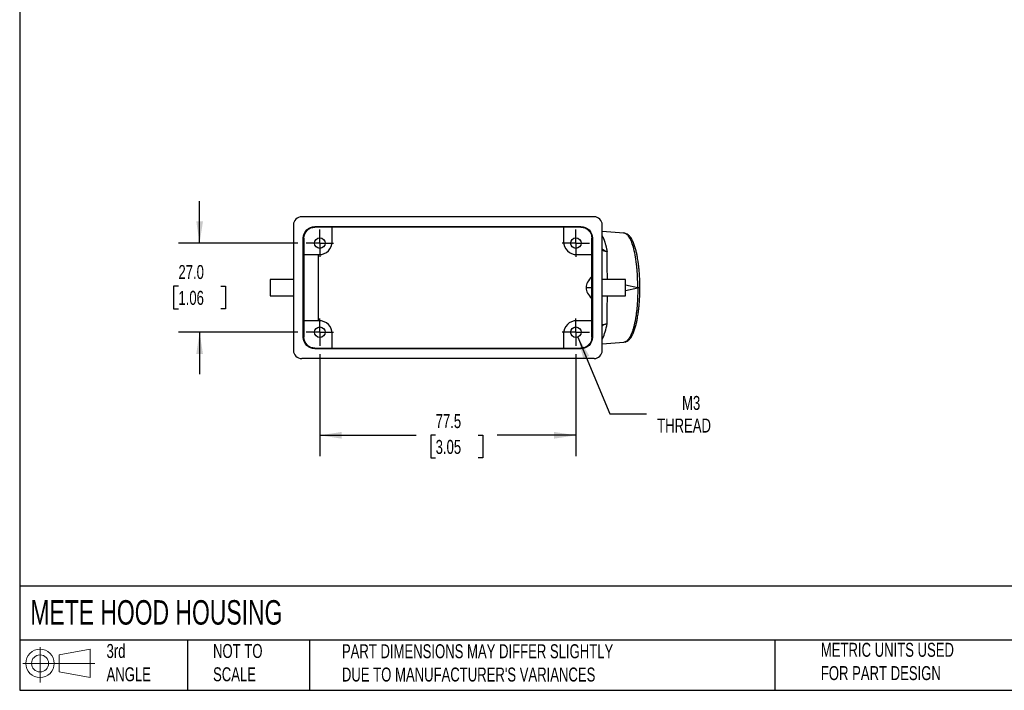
# Model space of a CAD drawing. Header units: millimetres. Extents: x 13 to 546, y 13 to 419.
# Tile 1 of 4: x 13 to 311, y 13 to 216. Entities that reach past the tile are written whole.
import ezdxf

# ---------------------------------------------------------------- set-up
doc = ezdxf.new("R2010")
doc.units = ezdxf.units.MM
doc.header["$LTSCALE"] = 2
doc.linetypes.add('SLD-Center', pattern=[19.05, 15.24, -1.27, 1.27, -1.27])
doc.linetypes.add('SLD-Solid', pattern=[0])
doc.layers.add('CENTER', color=40, linetype='SLD-Center')
doc.layers.add('SLD-DEFPOINTS', color=7, linetype='Continuous')
doc.layers.add('DIMENSIONS', color=140, linetype='SLD-Solid', lineweight=25)
doc.layers.add('TEXT', color=140, linetype='SLD-Solid', lineweight=25)
doc.styles.add('SLDTEXTSTYLE0', font='TXT', dxfattribs={"width": 0.7})
doc.dimstyles.new('SLDDIMSTYLE0', dxfattribs={"dimtxt": 4.316016, "dimasz": 6.604, "dimexe": 0, "dimexo": 0.0625, "dimgap": 1.079004, "dimtad": 0, "dimtih": 1, "dimtoh": 1, "dimrnd": 1e-09, "dimzin": 4, "dimdsep": 46, "dimtxsty": 'SLDTEXTSTYLE0', "dimsah": 1, "dimcen": 0.09, "dimadec": 0, "dimazin": 1, "dimtfac": 1, "dimtmove": 0, "dimatfit": 0, "dimfxl": 0, "dimfrac": 2, "dimtolj": 1, "dimtzin": 12, "dimarcsym": 0})
doc.dimstyles.new('SLDDIMSTYLE1', dxfattribs={"dimtxt": 4.316016, "dimasz": 6.604, "dimexe": 0, "dimexo": 0.0625, "dimgap": 1.079004, "dimtad": 0, "dimtih": 1, "dimtoh": 1, "dimrnd": 1e-09, "dimzin": 12, "dimdsep": 46, "dimtxsty": 'SLDTEXTSTYLE0', "dimsah": 1, "dimcen": 0.09, "dimadec": 0, "dimazin": 3, "dimtfac": 1, "dimtofl": 0, "dimtmove": 0, "dimatfit": 3, "dimfxl": 0, "dimfrac": 2, "dimtolj": 1, "dimtzin": 12, "dimarcsym": 0})
doc.dimstyles.new('SLDDIMSTYLE2', dxfattribs={"dimtxt": 4.316016, "dimasz": 6.604, "dimexe": 0, "dimexo": 0.0625, "dimgap": 1.079004, "dimtad": 0, "dimtih": 1, "dimtoh": 1, "dimrnd": 1e-09, "dimzin": 12, "dimdsep": 46, "dimtxsty": 'SLDTEXTSTYLE0', "dimsah": 1, "dimcen": 0, "dimadec": 0, "dimazin": 3, "dimtfac": 1, "dimtofl": 0, "dimtmove": 0, "dimatfit": 3, "dimfxl": 0, "dimfrac": 2, "dimtolj": 1, "dimtzin": 12, "dimarcsym": 0})

# ---------------------------------------------------------------- blocks, each defined once
blk = doc.blocks.new('Block11')
at = {"color": 7, "linetype": 'SLD-Solid', "lineweight": 18}
for p, q in [((5.18, 10.62), (5.18, 0)), ((10.96, 8.33), (20.35, 10.06)), ((20.35, 10.06), (20.35, 1.46)), ((10.96, 3.19), (10.96, 8.33)), ((0, 5.76), (21.75, 5.76)), ((10.96, 3.19), (20.35, 1.46))]:
    blk.add_line(p, q, dxfattribs=at)
for radius in [4.3, 2.57]:
    blk.add_circle((5.18, 5.76), radius, dxfattribs=at)
blk = doc.blocks.new('Block12')
at = {"layer": 'SLD-DEFPOINTS'}
blk.add_blockref('Block11', (0, 0), dxfattribs=at)
blk = doc.blocks.new('_D')
at = {"layer": 'DIMENSIONS'}
for p, q in [((67.16, 148.2), (67.16, 160.9)), ((96.88, 148.2), (60.81, 148.2)), ((60.75, 135.13), (59.3, 135.13)), ((59.3, 135.13), (59.3, 128.27)), ((73.58, 135.13), (75.02, 135.13)), ((75.02, 135.13), (75.02, 128.27)), ((59.3, 128.27), (60.75, 128.27)), ((75.02, 128.27), (73.58, 128.27)), ((96.88, 121.2), (60.81, 121.2)), ((67.16, 121.2), (67.16, 108.5))]:
    blk.add_line(p, q, dxfattribs=at)
for points in [[(67.16, 148.2), (68.18, 154.8), (66.15, 154.8)], [(67.16, 121.2), (66.15, 114.6), (68.18, 114.6)]]:
    blk.add_solid(points, dxfattribs=at)
at = {"layer": 'DIMENSIONS', "char_height": 4.233, "attachment_point": 1, "style": 'SLDTEXTSTYLE0'}
for s, insert in [('27.0', (60.75, 141.56)), ('1.06', (60.75, 133.73))]:
    blk.add_mtext(s, dxfattribs=dict(at, insert=insert))
blk = doc.blocks.new('_D_1')
at = {"layer": 'DIMENSIONS'}
for p, q in [((103.56, 114.52), (103.56, 83.62)), ((181.06, 114.52), (181.06, 83.62)), ((103.56, 89.97), (132.76, 89.97)), ((138.61, 89.97), (137.16, 89.97)), ((137.16, 89.97), (137.16, 83.11)), ((151.43, 89.97), (152.88, 89.97)), ((152.88, 89.97), (152.88, 83.11)), ((181.06, 89.97), (157.28, 89.97)), ((137.16, 83.11), (138.61, 83.11)), ((152.88, 83.11), (151.43, 83.11))]:
    blk.add_line(p, q, dxfattribs=at)
for points in [[(103.56, 89.97), (110.16, 88.95), (110.16, 90.99)], [(181.06, 89.97), (174.46, 90.99), (174.46, 88.95)]]:
    blk.add_solid(points, dxfattribs=at)
at = {"layer": 'DIMENSIONS', "char_height": 4.233, "attachment_point": 1, "style": 'SLDTEXTSTYLE0'}
for s, insert in [('77.5', (138.61, 96.39)), ('3.05', (138.61, 88.57))]:
    blk.add_mtext(s, dxfattribs=dict(at, insert=insert))
blk = doc.blocks.new('_D_2')
at = {"layer": 'DIMENSIONS'}
for p, q in [((181.68, 119.72), (191.37, 96.44)), ((191.37, 96.44), (202.48, 96.44))]:
    blk.add_line(p, q, dxfattribs=at)
blk.add_solid([(181.68, 119.72), (183.28, 113.24), (185.15, 114.02)], dxfattribs=at)
at = {"layer": 'DIMENSIONS', "char_height": 4.233, "attachment_point": 1, "style": 'SLDTEXTSTYLE0'}
for s, insert in [('M3', (213.19, 101.9)), ('THREAD', (205.66, 95.04))]:
    blk.add_mtext(s, dxfattribs=dict(at, insert=insert))
blk = doc.blocks.new('SW_CENTERMARKSYMBOL_0')
at = {"layer": 'CENTER', "color": 0}
for p, q in [((0, 2.54), (0, 4.14)), ((-2.54, 0), (-4.14, 0)), ((0, 0), (-2.54, 0)), ((0, 0), (0, 2.54)), ((0, 0), (0, -2.54)), ((0, 0), (2.54, 0)), ((2.54, 0), (4.14, 0)), ((0, -2.54), (0, -4.14))]:
    blk.add_line(p, q, dxfattribs=at)
blk = doc.blocks.new('SW_CENTERMARKSYMBOL_1')
at = {"layer": 'CENTER', "color": 0}
for p, q in [((0, 2.54), (0, 4.14)), ((-2.54, 0), (-4.14, 0)), ((0, 0), (-2.54, 0)), ((0, 0), (0, 2.54)), ((0, 0), (0, -2.54)), ((0, 0), (2.54, 0)), ((2.54, 0), (4.14, 0)), ((0, -2.54), (0, -4.14))]:
    blk.add_line(p, q, dxfattribs=at)
blk = doc.blocks.new('SW_CENTERMARKSYMBOL_2')
at = {"layer": 'CENTER', "color": 0}
for p, q in [((0, 2.54), (0, 4.14)), ((-2.54, 0), (-4.14, 0)), ((0, 0), (-2.54, 0)), ((0, 0), (0, 2.54)), ((0, 0), (0, -2.54)), ((0, 0), (2.54, 0)), ((2.54, 0), (4.14, 0)), ((0, -2.54), (0, -4.14))]:
    blk.add_line(p, q, dxfattribs=at)
blk = doc.blocks.new('SW_CENTERMARKSYMBOL_3')
at = {"layer": 'CENTER', "color": 0}
for p, q in [((0, 2.54), (0, 4.14)), ((-2.54, 0), (-4.14, 0)), ((0, 0), (-2.54, 0)), ((0, 0), (0, 2.54)), ((0, 0), (0, -2.54)), ((0, 0), (2.54, 0)), ((2.54, 0), (4.14, 0)), ((0, -2.54), (0, -4.14))]:
    blk.add_line(p, q, dxfattribs=at)

msp = doc.modelspace()

# ---------------------------------------------------------------- linework, layer by layer
for p, q in [((186.555393, 156.20071), (98.054632, 156.20071)), ((95.555013, 153.701091), (95.555013, 115.700329)), ((102.04048, 153.043157), (102.040479, 153.200253)), ((102.040479, 153.200253), (182.575759, 153.200253)), ((107.308119, 153.043158), (102.04048, 153.043157)), ((177.308119, 153.043157), (107.308119, 153.043158)), ((107.308119, 148.70071), (107.308119, 153.043158)), ((182.575759, 153.043157), (177.308119, 153.043157)), ((177.308119, 153.043157), (177.308119, 148.70071)), ((182.575759, 153.200253), (182.575759, 153.043157)), ((189.055013, 115.700329), (189.055013, 153.701091)), ((98.55547, 119.686178), (98.55547, 149.715242)), ((98.55547, 149.715242), (98.712565, 149.715242)), ((98.712565, 149.715242), (98.712565, 144.70071)), ((185.89746, 149.721456), (186.054556, 149.721457)), ((185.89746, 144.70071), (185.89746, 149.721456)), ((186.054556, 149.721457), (186.054556, 119.679964)), ((195.591986, 151.261989), (189.055013, 151.760224)), ((189.055013, 150.047929), (189.242376, 150.018093)), ((98.712565, 144.70071), (98.712565, 124.70071)), ((98.712565, 144.70071), (103.308119, 144.70071)), ((103.01999, 144.70071), (103.01999, 124.70071)), ((181.308119, 144.70071), (185.89746, 144.70071)), ((185.89746, 124.70071), (185.89746, 144.70071)), ((95.555013, 137.20071), (88.555013, 137.20071)), ((88.555013, 137.20071), (88.555013, 132.20071)), ((196.061225, 137.20071), (189.055013, 137.20071)), ((196.061225, 132.20071), (196.061225, 137.20071)), ((185.89746, 134.70071), (184.155802, 134.70071)), ((196.061225, 135.518226), (199.769846, 134.780838)), ((196.061225, 133.883194), (199.769846, 134.620582)), ((199.769846, 134.780838), (199.769846, 134.620582)), ((199.769846, 134.780838), (200.444278, 134.780838)), ((200.444278, 134.620582), (199.769846, 134.620582)), ((200.444278, 134.620582), (200.444278, 134.780838)), ((88.555013, 132.20071), (95.555013, 132.20071)), ((189.055013, 132.20071), (196.061225, 132.20071)), ((98.712565, 124.70071), (98.712565, 119.686177)), ((103.308119, 124.70071), (98.712565, 124.70071)), ((185.89746, 124.70071), (181.308119, 124.70071)), ((185.89746, 119.679964), (185.89746, 124.70071)), ((98.712565, 119.686177), (98.55547, 119.686178)), ((107.308119, 116.358263), (107.308119, 120.70071)), ((177.308119, 120.70071), (177.308119, 116.358262)), ((186.054556, 119.679964), (185.89746, 119.679964)), ((189.055013, 119.078611), (189.242376, 119.383327)), ((189.242376, 119.383327), (189.055013, 119.353491)), ((102.04048, 116.201167), (102.040481, 116.358263)), ((102.040481, 116.358263), (107.308119, 116.358263)), ((107.308119, 116.358263), (177.308119, 116.358262)), ((177.308119, 116.358262), (182.575759, 116.358263)), ((182.575759, 116.358263), (182.575758, 116.201167)), ((189.055013, 117.641196), (195.591483, 118.139393)), ((182.575758, 116.201167), (102.04048, 116.201167)), ((186.555393, 113.20071), (98.054632, 113.20071))]:
    msp.add_line(p, q)
for centre in [(103.555013, 148.20071), (181.061225, 148.20071), (103.555013, 121.20071), (181.061225, 121.20071)]:
    msp.add_circle(centre, 1.6)
for centre, start, end in [((103.308119, 148.70071), 270, 359.99999956), ((181.308119, 148.70071), 179.99999956, 270), ((103.308119, 120.70071), 359.99999956, 90), ((181.308119, 120.70071), 90, 179.99999956)]:
    msp.add_arc(centre, 4, start, end)
for centre, major_axis in [((98.055394, 153.700329), (1.768305, -1.768305)), ((186.554632, 153.700329), (-1.768305, -1.768305)), ((98.055394, 115.701091), (1.768305, 1.768305)), ((186.554632, 115.701091), (-1.768305, 1.768305))]:
    msp.add_ellipse(centre, major_axis=major_axis, ratio=0.9996954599, start_param=2.3563467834, end_param=3.9268385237)
for points, knots in [([(98.55547, 149.715243), (98.55547, 150.635185), (98.93641, 151.536216), (100.221569, 152.820525), (101.128667, 153.200253), (102.04048, 153.200253)], [0, 0, 0, 0, 0.5000001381, 0.5000001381, 1.0000001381, 1.0000001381, 1.0000001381, 1.0000001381]), ([(98.712565, 149.715243), (98.712565, 150.593307), (99.076288, 151.453908), (100.303784, 152.680592), (101.170177, 153.043157), (102.04048, 153.043157)], [0, 0, 0, 0, 0.5000000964, 0.5000000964, 1.0000000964, 1.0000000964, 1.0000000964, 1.0000000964]), ([(182.575759, 153.200253), (183.493887, 153.200253), (184.391979, 152.81801), (185.673437, 151.535769), (186.054556, 150.631483), (186.054556, 149.721456)], [0, 0, 0, 0, 0.5000000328, 0.5000000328, 1.0000000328, 1.0000000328, 1.0000000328, 1.0000000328]), ([(182.575759, 153.043157), (183.451655, 153.043157), (184.309545, 152.67826), (185.533637, 151.45342), (185.89746, 150.589618), (185.89746, 149.721456)], [0, 0, 0, 0, 0.5000000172, 0.5000000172, 1.0000000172, 1.0000000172, 1.0000000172, 1.0000000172]), ([(189.242376, 150.018093), (189.211452, 150.08364), (189.153773, 150.205898), (189.086308, 150.319392), (189.055013, 150.372039)], [0, 0, 0, 0, 0.5361328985, 1, 1, 1, 1]), ([(189.242376, 150.018093), (189.270663, 149.954233), (189.327268, 149.826441), (189.411213, 149.6232), (189.494392, 149.411541), (189.57664, 149.19081), (189.65788, 148.961424), (189.738014, 148.723536), (189.816957, 148.477391), (189.894629, 148.22323), (189.970951, 147.961313), (190.045855, 147.691914), (190.119275, 147.41532), (190.191153, 147.131832), (190.261433, 146.841751), (190.33008, 146.545436), (190.397014, 146.24307), (190.462345, 145.935533), (190.504524, 145.725604), (190.525582, 145.620798)], [0, 0, 0, 0, 0.0589515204, 0.117969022, 0.1770362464, 0.2361368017, 0.2952541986, 0.3543718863, 0.4134732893, 0.472541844, 0.5315610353, 0.5905144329, 0.6493857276, 0.7081587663, 0.7668175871, 0.8253464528, 0.883729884, 0.9419526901, 1, 1, 1, 1]), ([(199.769846, 134.780838), (199.771069, 134.922285), (199.773509, 135.204585), (199.773595, 135.626782), (199.771067, 136.046414), (199.765697, 136.462992), (199.75759, 136.876038), (199.746772, 137.28509), (199.733305, 137.689701), (199.717253, 138.089444), (199.698689, 138.48391), (199.677696, 138.872713), (199.654365, 139.255488), (199.628793, 139.631896), (199.601083, 140.00162), (199.571349, 140.364364), (199.539699, 140.719881), (199.418877, 141.977844), (199.148856, 144.009413), (198.619735, 146.511979), (197.971659, 148.565237), (197.414953, 149.694539), (197.033799, 150.254737), (196.862708, 150.476097), (196.685016, 150.674872), (196.501121, 150.848694), (196.311526, 150.995232), (196.116832, 151.112628), (195.917726, 151.198228), (195.715, 151.253549), (195.578576, 151.261541), (195.510016, 151.265557)], [0, 0, 0, 0, 0.0164129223, 0.0327567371, 0.0490222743, 0.0652004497, 0.0812822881, 0.0972589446, 0.1131217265, 0.1288621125, 0.1444717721, 0.1599425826, 0.1752666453, 0.1904363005, 0.2054441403, 0.2202830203, 0.2349460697, 0.2494266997, 0.3773020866, 0.4998792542, 0.6228031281, 0.7496034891, 0.7752872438, 0.8016098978, 0.8285310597, 0.856007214, 0.8839919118, 0.9124360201, 0.9412880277, 0.9704944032, 1, 1, 1, 1]), ([(195.799174, 151.189895), (195.787741, 151.196923), (195.702095, 151.249575), (195.600234, 151.257754), (195.51197, 151.264841)], [0, 0, 0, 0, 0.1334843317, 1, 1, 1, 1]), ([(200.443677, 134.780838), (200.437797, 135.426436), (200.426588, 136.657091), (200.343869, 138.387227), (200.232006, 139.898962), (200.100893, 141.187978), (199.964915, 142.259447), (199.829094, 143.164456), (199.701099, 143.907698), (199.577415, 144.549124), (199.458432, 145.110409), (199.333355, 145.648552), (199.189624, 146.213055), (199.022728, 146.804439), (198.827378, 147.418958), (198.609989, 148.021696), (198.354727, 148.637308), (198.039272, 149.279932), (197.716918, 149.803162), (197.413988, 150.204747), (197.07772, 150.568863), (196.594519, 150.953424), (196.192315, 151.087082), (195.981407, 151.15717)], [0, 0, 0, 0, 0.0826298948, 0.1575110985, 0.2245325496, 0.283601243, 0.334394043, 0.376918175, 0.4171051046, 0.4481999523, 0.4786794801, 0.5091735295, 0.5397094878, 0.5786128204, 0.6187590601, 0.6602193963, 0.7050855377, 0.7581687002, 0.8199268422, 0.8539754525, 0.8945253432, 0.9446910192, 1, 1, 1, 1]), ([(190.525582, 145.620798), (190.525577, 145.6208), (190.525556, 145.620804), (190.525475, 145.620823), (190.525161, 145.620895), (190.523912, 145.621183), (190.200859, 145.695679), (189.62022, 145.880923), (189.233055, 146.186301), (189.055013, 146.326732)], [0, 0, 0, 0, 0.000009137, 0.0000347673, 0.0001355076, 0.0005349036, 0.0021253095, 0.5411164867, 1, 1, 1, 1]), ([(190.525581, 145.620796), (190.356889, 145.640735), (190.03593, 145.678671), (189.672078, 145.78754), (189.412326, 145.893903), (189.241642, 145.98932), (189.112041, 146.060756), (189.067617, 146.114059), (189.055013, 146.129183)], [0, 0, 0, 0, 0.2854871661, 0.5431775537, 0.6963877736, 0.8331385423, 0.9526548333, 1, 1, 1, 1]), ([(190.629671, 137.20071), (190.624624, 137.369053), (190.611336, 137.812268), (190.59231, 138.547187), (190.573983, 139.358123), (190.559272, 140.112163), (190.548184, 140.766923), (190.538846, 141.402837), (190.530463, 142.071455), (190.523283, 142.819235), (190.518248, 143.649174), (190.517462, 144.446725), (190.52031, 145.115307), (190.524057, 145.474682), (190.525581, 145.620796)], [0, 0, 0, 0, 0.05538594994, 0.14582047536, 0.24265444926, 0.32507785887, 0.39933494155, 0.46548542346, 0.54438369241, 0.63358389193, 0.73317709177, 0.85000007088, 0.93901312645, 1, 1, 1, 1]), ([(195.929298, 118.223161), (196.158187, 118.298669), (196.578525, 118.437333), (197.077876, 118.832279), (197.414018, 119.196797), (197.71701, 119.598345), (198.039364, 120.121668), (198.354815, 120.764306), (198.610049, 121.379884), (198.827409, 121.982556), (199.02274, 122.597023), (199.189628, 123.188379), (199.333356, 123.752875), (199.458433, 124.291017), (199.577416, 124.852302), (199.701101, 125.493729), (199.829095, 126.23697), (199.964916, 127.14198), (200.100894, 128.213447), (200.232006, 129.502464), (200.343869, 131.014196), (200.426589, 132.744331), (200.437797, 133.974985), (200.443677, 134.620582)], [0, 0, 0, 0, 0.0596998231, 0.1096347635, 0.1500003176, 0.1838954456, 0.2453717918, 0.2982077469, 0.3428595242, 0.3841213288, 0.4240773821, 0.4627985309, 0.4931925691, 0.5235449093, 0.5538827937, 0.5848331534, 0.6248333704, 0.6671599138, 0.7177166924, 0.7765108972, 0.843220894, 0.9177541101, 1, 1, 1, 1]), ([(199.769846, 134.620582), (199.771177, 134.022373), (199.773845, 132.823189), (199.727537, 131.503804), (199.683881, 130.654915), (199.660835, 130.261452), (199.635181, 129.870182), (199.606889, 129.481334), (199.575966, 129.095152), (199.542398, 128.71187), (199.503673, 128.304873), (199.452228, 127.811399), (199.386652, 127.248213), (199.303519, 126.611623), (199.204626, 125.935344), (199.088216, 125.231463), (198.965171, 124.571612), (198.850119, 124.015234), (198.750374, 123.571964), (198.668979, 123.233748), (198.490621, 122.528724), (198.187086, 121.503276), (197.715626, 120.304149), (197.247337, 119.429542), (196.796978, 118.829294), (196.383934, 118.434104), (196.103247, 118.304434), (195.966029, 118.241042)], [0, 0, 0, 0, 0.074235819, 0.1488147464, 0.1656114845, 0.1824257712, 0.1992580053, 0.2161087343, 0.2329786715, 0.2498687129, 0.2667799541, 0.2872995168, 0.3164783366, 0.3440355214, 0.3764570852, 0.4135157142, 0.4482536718, 0.4778003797, 0.5021458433, 0.5212704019, 0.5351511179, 0.6245289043, 0.7134706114, 0.8025710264, 0.8692943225, 0.9361024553, 1, 1, 1, 1]), ([(190.525581, 123.780624), (190.521629, 124.215587), (190.513747, 125.083032), (190.51742, 126.513634), (190.532133, 128.01185), (190.559334, 129.573086), (190.591772, 130.977395), (190.619589, 131.859272), (190.630358, 132.20071)], [0, 0, 0, 0, 0.1784482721, 0.3558791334, 0.5328914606, 0.7100074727, 0.8877231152, 1, 1, 1, 1]), ([(189.055013, 123.269644), (189.066711, 123.283096), (189.208365, 123.445987), (189.705069, 123.653352), (190.251694, 123.738141), (190.525581, 123.780624)], [0, 0, 0, 0, 0.0429822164, 0.5204860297, 1, 1, 1, 1]), ([(190.525582, 123.780623), (190.409165, 123.751208), (190.195587, 123.697244), (189.926457, 123.600173), (189.64202, 123.478845), (189.360561, 123.315765), (189.128655, 123.174818), (189.059539, 123.087153), (189.055013, 123.081412)], [0, 0, 0, 0, 0.1984121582, 0.3640054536, 0.4927869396, 0.7455992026, 0.9833387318, 1, 1, 1, 1]), ([(102.04048, 116.201167), (101.120538, 116.201167), (100.219507, 116.582107), (98.935198, 117.867266), (98.55547, 118.774364), (98.55547, 119.686177)], [0.00014938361, 0.00014938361, 0.00014938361, 0.00014938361, 0.50007478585, 0.50007478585, 1.00000021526, 1.00000021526, 1.00000021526, 1.00000021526]), ([(102.04048, 116.358263), (101.162416, 116.358263), (100.301814, 116.721986), (99.075131, 117.949481), (98.712565, 118.815875), (98.712565, 119.686177)], [0.00014962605, 0.00014962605, 0.00014962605, 0.00014962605, 0.50007487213, 0.50007487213, 1.00000005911, 1.00000005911, 1.00000005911, 1.00000005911]), ([(186.054556, 119.679964), (186.054556, 118.761835), (185.672313, 117.863744), (184.390071, 116.582286), (183.485785, 116.201167), (182.575759, 116.201167)], [-0.0000001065, -0.0000001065, -0.0000001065, -0.0000001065, 0.4999999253, 0.4999999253, 1.0000000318, 1.0000000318, 1.0000000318, 1.0000000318]), ([(185.89746, 119.679964), (185.89746, 118.804068), (185.532563, 117.946178), (184.307722, 116.722086), (183.443921, 116.358263), (182.575759, 116.358263)], [0, 0, 0, 0, 0.5000000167, 0.5000000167, 1.0000000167, 1.0000000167, 1.0000000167, 1.0000000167]), ([(195.966029, 118.241042), (195.948764, 118.231276), (195.824947, 118.161235), (195.698875, 118.156093), (195.590384, 118.151668)], [0, 0, 0, 0, 0.13944100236, 1, 1, 1, 1])]:
    msp.add_open_spline(points, degree=3, knots=knots)
for points in [[(185.89746, 138.061328), (184.755978, 136.97135), (184.166322, 135.843307), (184.155802, 134.70071)], [(184.155802, 134.70071), (184.166254, 133.565513), (184.763002, 132.440998), (185.89746, 131.356974)], [(189.242376, 119.383327), (189.723383, 120.451729), (190.166946, 121.973339), (190.525582, 123.780623)]]:
    msp.add_open_spline(points, degree=3)
at = {"layer": 'TEXT'}
for p, q in [((12.7, 419.1), (12.7, 12.7)), ((546.1, 44.252215), (12.7, 44.252215)), ((546.1, 27.94), (12.7, 27.94)), ((63.5, 27.94), (63.5, 12.7)), ((100.423256, 27.94), (100.423256, 12.7)), ((241.292955, 27.94), (241.292955, 12.7)), ((12.7, 12.7), (546.1, 12.7))]:
    msp.add_line(p, q, dxfattribs=at)

# ---------------------------------------------------------------- block references
at = {"layer": 'CENTER'}
for name, p in [('SW_CENTERMARKSYMBOL_2', (103.555013, 148.20071)), ('SW_CENTERMARKSYMBOL_0', (181.061225, 148.20071)), ('SW_CENTERMARKSYMBOL_3', (103.555013, 121.20071)), ('SW_CENTERMARKSYMBOL_1', (181.061225, 121.20071))]:
    msp.add_blockref(name, p, dxfattribs=at)
at = {"layer": 'SLD-DEFPOINTS'}
msp.add_blockref('Block12', (13.675877, 15.107711), dxfattribs=at)

# ---------------------------------------------------------------- texts
at = {"layer": 'TEXT', "attachment_point": 1, "style": 'SLDTEXTSTYLE0'}
for s, insert, char_height in [('METE HOOD HOUSING', (15.931468, 40.02152), 7.40833333), ('3rd^JANGLE', (38.991447, 26.73493), 4.2333333), ('METRIC UNITS USED ^JFOR PART DESIGN', (255.208669, 27.09116), 4.23333333), ('NOT TO^JSCALE', (71.230838, 26.73493), 4.23333333), ("PART DIMENSIONS MAY DIFFER SLIGHTLY ^JDUE TO MANUFACTURER'S VARIANCES", (110.238569, 26.660944), 4.23333333)]:
    msp.add_mtext(s, dxfattribs=dict(at, insert=insert, char_height=char_height))

# ---------------------------------------------------------------- dimensions: what is measured, and where the dimension line sits
at = {"layer": 'DIMENSIONS'}
dim = msp.add_linear_dim(base=(67.16235, 121.20071), p1=(99.415013, 148.20071), p2=(99.415013, 121.20071), angle=90, dimstyle='SLDDIMSTYLE0', dxfattribs=at)
dim.commit()
dim.dimension.update_dxf_attribs({"geometry": '_D', "text_midpoint": (67.16235, 135.134258), "dimtype": 160})
dim = msp.add_diameter_dim_2p(p1=(180.446327, 122.677836), p2=(181.676123, 119.723584), text='M3\\PTHREAD', dimstyle='SLDDIMSTYLE2', override={"dimpost": '<>'}, dxfattribs=at)
dim.commit()
dim.dimension.update_dxf_attribs({"geometry": '_D_2', "text_midpoint": (217.368705, 96.439129), "dimtype": 163})
dim = msp.add_linear_dim(base=(181.061225, 89.969934), p1=(103.555013, 117.06071), p2=(181.061225, 117.06071), dimstyle='SLDDIMSTYLE1', dxfattribs=at)
dim.commit()
dim.dimension.update_dxf_attribs({"geometry": '_D_1', "text_midpoint": (145.0211, 89.969934), "dimtype": 160})

doc.saveas('drawing.dxf')
